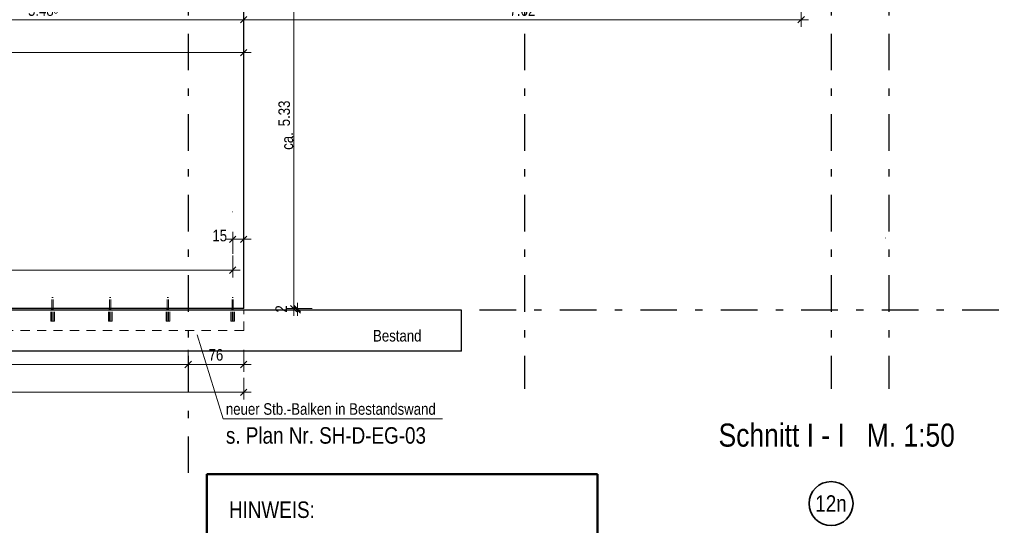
# Model space of a CAD drawing. Header units: millimetres. Extents: x 0 to 102, y -15 to 47.
# Tile 73 of 103: x 37.45 to 50.91, y 11.39 to 18.3. Entities that reach past the tile are written whole.
import ezdxf
from ezdxf.enums import TextEntityAlignment as Align

# ---------------------------------------------------------------- set-up
doc = ezdxf.new("R2010")
doc.units = ezdxf.units.MM
doc.linetypes.add('DASHDOTX2', pattern=[2, 1, -0.5, 0, -0.5])
doc.linetypes.add('HIDDEN', pattern=[0.375, 0.25, -0.125])
doc.layers.add('Achsen', color=7, linetype='Continuous', lineweight=20)
doc.styles.add('Arial Narrow', font='ARIALN.TTF')
doc.dimstyles.new('Arch_Strakon_dimstyle', dxfattribs={"dimtxt": 15.75, "dimasz": 1, "dimexe": 1.25, "dimexo": 0.0625, "dimgap": 1, "dimtad": 0, "dimzin": 12, "dimdsep": 46, "dimtxsty": 'Arial Narrow', "dimblk": 'Arrowhead_Tick', "dimsah": 1, "dimcen": 0, "dimse1": 1, "dimse2": 1, "dimclrd": 6, "dimclrt": 2, "dimazin": 0, "dimtfac": 1, "dimtdec": 4, "dimtmove": 0, "dimatfit": 3, "dimldrblk": 'NONE', "dimfxl": 1, "dimtvp": 1, "dimtolj": 1, "dimtzin": 0, "dimlwd": 13, "dimarcsym": 2})

# ---------------------------------------------------------------- blocks, each defined once
blk = doc.blocks.new('Arrowhead_Tick')
at = {"color": 0, "linetype": 'Continuous', "lineweight": -2}
for p, q in [((0, 20), (0, -10)), ((-1, 0), (0, 0)), ((10, 0), (0, 0))]:
    blk.add_line(p, q, dxfattribs=at)
at = {"color": 2, "linetype": 'Continuous', "lineweight": 35}
blk.add_line((4.4, 4.4), (-4.4, -4.4), dxfattribs=at)
blk = doc.blocks.new('*D66')
at = {"layer": 'Achsen', "color": 6, "linetype": 'Continuous', "lineweight": 13}
blk.add_line((49.136, 20.55), (49.279, 20.55), dxfattribs=at)
at = {"layer": 'Defpoints', "color": 0}
for p in [(49.289, 20.55), (49.126, 19.934), (49.289, 15.319)]:
    blk.add_point(p, dxfattribs=at)
at = {"layer": 'Achsen', "color": 6, "lineweight": 13, "xscale": 0.01, "yscale": 0.01, "zscale": 0.01}
for p, rotation in [((49.289, 20.55), 1.251334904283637e-12), ((49.126, 20.55), 180.0000000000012)]:
    blk.add_blockref('Arrowhead_Tick', p, dxfattribs=dict(at, rotation=rotation))
at = {"layer": 'Achsen', "color": 2, "lineweight": 35, "insert": (49.207, 20.68), "char_height": 0.1575, "attachment_point": 5, "style": 'Arial Narrow'}
blk.add_mtext('\\A1;16{\\A1;\\H.6x;\\S5;}', dxfattribs=at)
blk = doc.blocks.new('_None')
blk = doc.blocks.new('*D356')
at = {"layer": 'Achsen', "color": 6, "linetype": 'Continuous', "lineweight": 13}
blk.add_line((35.041, 18.3), (40.506, 18.3), dxfattribs=at)
at = {"layer": 'Defpoints', "color": 0}
for p in [(35.031, 19.704), (40.516, 18.3), (40.516, 14.054)]:
    blk.add_point(p, dxfattribs=at)
at = {"layer": 'Achsen', "color": 6, "lineweight": 13, "xscale": 0.01, "yscale": 0.01, "zscale": 0.01}
blk.add_blockref('Arrowhead_Tick', (40.516, 18.3), dxfattribs=at)
at = {"layer": 'Achsen', "color": 6, "lineweight": 13, "xscale": 0.01, "yscale": 0.01, "zscale": 0.01, "rotation": 180}
blk.add_blockref('Arrowhead_Tick', (35.031, 18.3), dxfattribs=at)
at = {"layer": 'Achsen', "color": 2, "lineweight": 35, "insert": (37.773, 18.43), "char_height": 0.1575, "attachment_point": 5, "style": 'Arial Narrow'}
blk.add_mtext('\\A1;5.48{\\A1;\\H.6x;\\S5;}', dxfattribs=at)
blk = doc.blocks.new('*D357')
at = {"layer": 'Achsen', "color": 6, "linetype": 'Continuous', "lineweight": 13}
blk.add_line((40.526, 18.3), (48.126, 18.3), dxfattribs=at)
at = {"layer": 'Defpoints', "color": 0}
for p in [(48.136, 19.704), (48.136, 18.3), (40.516, 14.054)]:
    blk.add_point(p, dxfattribs=at)
at = {"layer": 'Achsen', "color": 6, "lineweight": 13, "xscale": 0.01, "yscale": 0.01, "zscale": 0.01}
blk.add_blockref('Arrowhead_Tick', (48.136, 18.3), dxfattribs=at)
at = {"layer": 'Achsen', "color": 6, "lineweight": 13, "xscale": 0.01, "yscale": 0.01, "zscale": 0.01, "rotation": 180}
blk.add_blockref('Arrowhead_Tick', (40.516, 18.3), dxfattribs=at)
at = {"layer": 'Achsen', "color": 2, "lineweight": 35, "insert": (44.326, 18.43), "char_height": 0.1575, "attachment_point": 5, "style": 'Arial Narrow'}
blk.add_mtext('\\A1;7.62', dxfattribs=at)
blk = doc.blocks.new('*D358')
at = {"layer": 'Achsen', "color": 6, "linetype": 'Continuous', "lineweight": 13}
blk.add_line((25.84, 17.85), (40.506, 17.85), dxfattribs=at)
at = {"layer": 'Defpoints', "color": 0}
for p in [(40.516, 19.684), (40.516, 17.85), (25.83, 14.354)]:
    blk.add_point(p, dxfattribs=at)
at = {"layer": 'Achsen', "color": 6, "lineweight": 13, "xscale": 0.01, "yscale": 0.01, "zscale": 0.01}
blk.add_blockref('Arrowhead_Tick', (40.516, 17.85), dxfattribs=at)
at = {"layer": 'Achsen', "color": 6, "lineweight": 13, "xscale": 0.01, "yscale": 0.01, "zscale": 0.01, "rotation": 180}
blk.add_blockref('Arrowhead_Tick', (25.83, 17.85), dxfattribs=at)
at = {"layer": 'Achsen', "color": 2, "lineweight": 35, "insert": (33.173, 17.98), "char_height": 0.1575, "attachment_point": 5, "style": 'Arial Narrow'}
blk.add_mtext('\\A1;14.68{\\A1;\\H.6x;\\S5;}', dxfattribs=at)
blk = doc.blocks.new('*D387')
at = {"layer": 'Achsen', "color": 6, "linetype": 'Continuous', "lineweight": 13}
blk.add_line((25.99, 14.878), (40.356, 14.878), dxfattribs=at)
at = {"layer": 'Defpoints', "color": 0}
for p in [(25.98, 15.676), (40.366, 15.676), (40.366, 14.878)]:
    blk.add_point(p, dxfattribs=at)
at = {"layer": 'Achsen', "color": 6, "lineweight": 13, "xscale": 0.01, "yscale": 0.01, "zscale": 0.01}
blk.add_blockref('Arrowhead_Tick', (40.366, 14.878), dxfattribs=at)
at = {"layer": 'Achsen', "color": 6, "lineweight": 13, "xscale": 0.01, "yscale": 0.01, "zscale": 0.01, "rotation": 180}
blk.add_blockref('Arrowhead_Tick', (25.98, 14.878), dxfattribs=at)
blk = doc.blocks.new('*D415')
at = {"color": 6, "linetype": 'Continuous', "lineweight": 13}
blk.add_line((25.84, 13.21), (40.506, 13.21), dxfattribs=at)
at = {"layer": 'Defpoints', "color": 0}
for p in [(25.83, 14.054), (40.516, 14.054), (40.516, 13.21)]:
    blk.add_point(p, dxfattribs=at)
at = {"color": 6, "lineweight": 13, "xscale": 0.01, "yscale": 0.01, "zscale": 0.01}
blk.add_blockref('Arrowhead_Tick', (40.516, 13.21), dxfattribs=at)
at = {"color": 6, "lineweight": 13, "xscale": 0.01, "yscale": 0.01, "zscale": 0.01, "rotation": 180}
blk.add_blockref('Arrowhead_Tick', (25.83, 13.21), dxfattribs=at)
at = {"color": 2, "lineweight": 35, "insert": (33.173, 13.341), "char_height": 0.1575, "attachment_point": 5, "style": 'Arial Narrow'}
blk.add_mtext('\\A1;14.68{\\A1;\\H.6x;\\S5;}', dxfattribs=at)
blk = doc.blocks.new('*D416')
at = {"color": 6, "linetype": 'Continuous', "lineweight": 13}
for p, q in [((41.25, 14.364), (41.25, 14.374)), ((41.25, 14.334), (41.25, 14.354)), ((41.25, 14.324), (41.25, 14.314))]:
    blk.add_line(p, q, dxfattribs=at)
at = {"layer": 'Defpoints', "color": 0}
for p in [(40.516, 14.354), (40.516, 14.334), (41.25, 14.354)]:
    blk.add_point(p, dxfattribs=at)
at = {"color": 6, "lineweight": 13, "xscale": 0.01, "yscale": 0.01, "zscale": 0.01}
for p, rotation in [((41.25, 14.334), 90), ((41.25, 14.354), 270)]:
    blk.add_blockref('Arrowhead_Tick', p, dxfattribs=dict(at, rotation=rotation))
at = {"color": 2, "lineweight": 35, "insert": (41.028, 14.349), "char_height": 0.1575, "attachment_point": 5, "rotation": 90, "style": 'Arial Narrow'}
blk.add_mtext('\\A1;2', dxfattribs=at)
blk = doc.blocks.new('*D417')
at = {"color": 6, "linetype": 'Continuous', "lineweight": 13}
blk.add_line((41.2, 14.364), (41.2, 19.674), dxfattribs=at)
at = {"layer": 'Defpoints', "color": 0}
for p in [(40.516, 19.684), (41.2, 19.684), (40.516, 14.354)]:
    blk.add_point(p, dxfattribs=at)
at = {"color": 6, "lineweight": 13, "xscale": 0.01, "yscale": 0.01, "zscale": 0.01}
for p, rotation in [((41.2, 19.684), 90), ((41.2, 14.354), 270)]:
    blk.add_blockref('Arrowhead_Tick', p, dxfattribs=dict(at, rotation=rotation))
at = {"color": 2, "lineweight": 35, "insert": (41.07, 17.019), "char_height": 0.1575, "attachment_point": 5, "rotation": 90, "style": 'Arial Narrow'}
blk.add_mtext('\\A1;5.33', dxfattribs=at)
blk = doc.blocks.new('*D559')
at = {"layer": 'Achsen', "color": 6, "linetype": 'Continuous', "lineweight": 13}
blk.add_line((40.376, 15.3), (40.506, 15.3), dxfattribs=at)
at = {"layer": 'Defpoints', "color": 0}
for p in [(40.516, 15.3), (40.366, 14.504), (40.516, 14.354)]:
    blk.add_point(p, dxfattribs=at)
at = {"layer": 'Achsen', "color": 6, "lineweight": 13, "xscale": 0.01, "yscale": 0.01, "zscale": 0.01}
blk.add_blockref('Arrowhead_Tick', (40.516, 15.3), dxfattribs=at)
at = {"layer": 'Achsen', "color": 6, "lineweight": 13, "xscale": 0.01, "yscale": 0.01, "zscale": 0.01, "rotation": 180}
blk.add_blockref('Arrowhead_Tick', (40.366, 15.3), dxfattribs=at)
at = {"layer": 'Achsen', "color": 2, "lineweight": 35, "insert": (40.188, 15.35), "char_height": 0.1575, "attachment_point": 5, "style": 'Arial Narrow'}
blk.add_mtext('\\A1;15', dxfattribs=at)
blk = doc.blocks.new('*D561')
at = {"layer": 'Achsen', "color": 6, "linetype": 'Continuous', "lineweight": 13}
blk.add_line((25.966, 13.59), (39.746, 13.59), dxfattribs=at)
at = {"layer": 'Defpoints', "color": 0}
for p in [(39.756, 13.59), (25.956, 11.981), (39.756, 11.981)]:
    blk.add_point(p, dxfattribs=at)
at = {"layer": 'Achsen', "color": 6, "lineweight": 13, "xscale": 0.01, "yscale": 0.01, "zscale": 0.01}
blk.add_blockref('Arrowhead_Tick', (39.756, 13.59), dxfattribs=at)
at = {"layer": 'Achsen', "color": 6, "lineweight": 13, "xscale": 0.01, "yscale": 0.01, "zscale": 0.01, "rotation": 180}
blk.add_blockref('Arrowhead_Tick', (25.956, 13.59), dxfattribs=at)
at = {"layer": 'Achsen', "color": 2, "lineweight": 35, "insert": (32.856, 13.721), "char_height": 0.1575, "attachment_point": 5, "style": 'Arial Narrow'}
blk.add_mtext('\\A1;13.80', dxfattribs=at)
blk = doc.blocks.new('*D562')
at = {"layer": 'Achsen', "color": 6, "linetype": 'Continuous', "lineweight": 13}
blk.add_line((39.766, 13.59), (40.506, 13.59), dxfattribs=at)
at = {"layer": 'Defpoints', "color": 0}
for p in [(40.516, 14.054), (40.516, 13.59), (39.756, 11.981)]:
    blk.add_point(p, dxfattribs=at)
at = {"layer": 'Achsen', "color": 6, "lineweight": 13, "xscale": 0.01, "yscale": 0.01, "zscale": 0.01}
blk.add_blockref('Arrowhead_Tick', (40.516, 13.59), dxfattribs=at)
at = {"layer": 'Achsen', "color": 6, "lineweight": 13, "xscale": 0.01, "yscale": 0.01, "zscale": 0.01, "rotation": 180}
blk.add_blockref('Arrowhead_Tick', (39.756, 13.59), dxfattribs=at)
at = {"layer": 'Achsen', "color": 2, "lineweight": 35, "insert": (40.136, 13.721), "char_height": 0.1575, "attachment_point": 5, "style": 'Arial Narrow'}
blk.add_mtext('\\A1;76', dxfattribs=at)

msp = doc.modelspace()

# ---------------------------------------------------------------- linework, layer by layer
at = {"color": 6, "linetype": 'HIDDEN', "lineweight": 13, "ltscale": 0.5}
for p, q in [((37.8954072, 14.5036435), (37.8947982, 14.5036435)), ((37.8947982, 14.3536435), (37.8947982, 14.5036435)), ((37.8971414, 14.5036435), (37.8954072, 14.5036435)), ((37.8997367, 14.5036435), (37.8971414, 14.5036435)), ((37.9027982, 14.5036435), (37.8997367, 14.5036435)), ((37.9058597, 14.5036435), (37.9027982, 14.5036435)), ((37.9084551, 14.5036435), (37.9058597, 14.5036435)), ((37.9101892, 14.5036435), (37.9084551, 14.5036435)), ((37.9107982, 14.5036435), (37.9101892, 14.5036435)), ((37.9107982, 14.3536435), (37.9107982, 14.5036435)), ((38.6835738, 14.5036435), (38.6829648, 14.5036435)), ((38.6829648, 14.3536435), (38.6829648, 14.5036435)), ((38.685308, 14.5036435), (38.6835738, 14.5036435)), ((38.6879033, 14.5036435), (38.685308, 14.5036435)), ((38.6909648, 14.5036435), (38.6879033, 14.5036435)), ((38.6940263, 14.5036435), (38.6909648, 14.5036435)), ((38.6966217, 14.5036435), (38.6940263, 14.5036435)), ((38.6983559, 14.5036435), (38.6966217, 14.5036435)), ((38.6989648, 14.5036435), (38.6983559, 14.5036435)), ((38.6989648, 14.3536435), (38.6989648, 14.5036435)), ((39.4717404, 14.5036435), (39.4711314, 14.5036435)), ((39.4711314, 14.3536435), (39.4711314, 14.5036435)), ((39.4734746, 14.5036435), (39.4717404, 14.5036435)), ((39.47607, 14.5036435), (39.4734746, 14.5036435)), ((39.4791314, 14.5036435), (39.47607, 14.5036435)), ((39.4821929, 14.5036435), (39.4791314, 14.5036435)), ((39.4847883, 14.5036435), (39.4821929, 14.5036435)), ((39.4865225, 14.5036435), (39.4847883, 14.5036435)), ((39.4871314, 14.5036435), (39.4865225, 14.5036435)), ((39.4871314, 14.3536435), (39.4871314, 14.5036435)), ((40.358357, 14.5036435), (40.357748, 14.5036435)), ((40.357748, 14.3536435), (40.357748, 14.5036435)), ((40.3600912, 14.5036435), (40.358357, 14.5036435)), ((40.3626865, 14.5036435), (40.3600912, 14.5036435)), ((40.365748, 14.5036435), (40.3626865, 14.5036435)), ((40.3688095, 14.5036435), (40.365748, 14.5036435)), ((40.3714049, 14.5036435), (40.3688095, 14.5036435)), ((40.373139, 14.5036435), (40.3714049, 14.5036435)), ((40.373748, 14.5036435), (40.373139, 14.5036435)), ((40.373748, 14.3536435), (40.373748, 14.5036435)), ((37.8777982, 14.1836435), (37.8777982, 14.3336435)), ((37.8947982, 14.1836435), (37.8947982, 14.3336435)), ((37.9107982, 14.1836435), (37.9107982, 14.3336435)), ((37.9277982, 14.1836435), (37.9277982, 14.3336435)), ((38.6659648, 14.1836435), (38.6659648, 14.3336435)), ((38.6829648, 14.1836435), (38.6829648, 14.3336435)), ((38.6989648, 14.1836435), (38.6989648, 14.3336435)), ((38.7159648, 14.1836435), (38.7159648, 14.3336435)), ((39.4541314, 14.1836435), (39.4541314, 14.3336435)), ((39.4711314, 14.1836435), (39.4711314, 14.3336435)), ((39.4871314, 14.1836435), (39.4871314, 14.3336435)), ((39.5041314, 14.1836435), (39.5041314, 14.3336435)), ((40.340748, 14.1836435), (40.340748, 14.3336435)), ((40.357748, 14.1836435), (40.357748, 14.3336435)), ((40.373748, 14.1836435), (40.373748, 14.3336435)), ((40.390748, 14.1836435), (40.390748, 14.3336435)), ((40.515748, 14.0536435), (40.515748, 14.3336435)), ((37.8797012, 14.1836435), (37.8777982, 14.1836435)), ((37.8851205, 14.1836435), (37.8797012, 14.1836435)), ((37.8932311, 14.1836435), (37.8851205, 14.1836435)), ((37.9027982, 14.1836435), (37.8932311, 14.1836435)), ((37.9123653, 14.1836435), (37.9027982, 14.1836435)), ((37.9204759, 14.1836435), (37.9123653, 14.1836435)), ((37.9258952, 14.1836435), (37.9204759, 14.1836435)), ((37.9277982, 14.1836435), (37.9258952, 14.1836435)), ((38.6678678, 14.1836435), (38.6659648, 14.1836435)), ((38.6732871, 14.1836435), (38.6678678, 14.1836435)), ((38.6813977, 14.1836435), (38.6732871, 14.1836435)), ((38.6909648, 14.1836435), (38.6813977, 14.1836435)), ((38.7005319, 14.1836435), (38.6909648, 14.1836435)), ((38.7086425, 14.1836435), (38.7005319, 14.1836435)), ((38.7140618, 14.1836435), (38.7086425, 14.1836435)), ((38.7159648, 14.1836435), (38.7140618, 14.1836435)), ((39.4560344, 14.1836435), (39.4541314, 14.1836435)), ((39.4614537, 14.1836435), (39.4560344, 14.1836435)), ((39.4695643, 14.1836435), (39.4614537, 14.1836435)), ((39.4791314, 14.1836435), (39.4695643, 14.1836435)), ((39.4886985, 14.1836435), (39.4791314, 14.1836435)), ((39.4968091, 14.1836435), (39.4886985, 14.1836435)), ((39.5022284, 14.1836435), (39.4968091, 14.1836435)), ((39.5041314, 14.1836435), (39.5022284, 14.1836435)), ((40.342651, 14.1836435), (40.340748, 14.1836435)), ((40.3480703, 14.1836435), (40.342651, 14.1836435)), ((40.3561809, 14.1836435), (40.3480703, 14.1836435)), ((40.365748, 14.1836435), (40.3561809, 14.1836435)), ((40.3753151, 14.1836435), (40.365748, 14.1836435)), ((40.3834257, 14.1836435), (40.3753151, 14.1836435)), ((40.388845, 14.1836435), (40.3834257, 14.1836435)), ((40.390748, 14.1836435), (40.388845, 14.1836435)), ((40.515748, 14.0536435), (25.8302992, 14.0536435))]:
    msp.add_line(p, q, dxfattribs=at)
at = {"color": 3, "linetype": 'Continuous', "lineweight": 25}
for p, q in [((43.4917025, 14.3336435), (22.8441213, 14.3336435)), ((43.4917025, 13.7736435), (43.4917025, 14.3336435)), ((43.4917025, 13.7736435), (22.8441213, 13.7736435))]:
    msp.add_line(p, q, dxfattribs=at)
at = {"color": 5, "linetype": 'Continuous', "lineweight": 18}
for p, q in [((40.2359433, 12.8483488), (39.8803766, 13.9967371)), ((43.2337454, 12.8483488), (40.2359433, 12.8483488))]:
    msp.add_line(p, q, dxfattribs=at)
at = {"color": 4, "linetype": 'Continuous', "lineweight": 50}
for p, q in [((40.0139307, 10.290689), (40.0139307, 12.090689)), ((40.0139307, 12.090689), (45.3519307, 12.090689)), ((45.3519307, 12.090689), (45.3519307, 10.290689))]:
    msp.add_line(p, q, dxfattribs=at)
at = {"layer": 'Achsen', "color": 3, "linetype": 'DASHDOTX2', "lineweight": 25, "ltscale": 0.5}
for p, q in [((39.7556957, 39.0086435), (39.7556957, 11.9806051)), ((44.3556957, 39.0086435), (44.3556957, 13.2571345)), ((48.5456957, 39.0086435), (48.5456957, 13.2571345)), ((49.3356957, 39.0086435), (49.3356957, 13.2571345)), ((5.2386957, 14.334471), (50.913591, 14.334471))]:
    msp.add_line(p, q, dxfattribs=at)
at = {"layer": 'Achsen', "color": 3, "linetype": 'Continuous', "lineweight": 25}
for p, q in [((40.515748, 14.3536435), (40.515748, 19.6844613)), ((40.515748, 14.3536435), (25.8302999, 14.3536435)), ((37.8947982, 14.3336435), (37.8947982, 14.3536435)), ((37.9107982, 14.3336435), (37.9107982, 14.3536435)), ((38.6829648, 14.3336435), (38.6829648, 14.3536435)), ((38.6989648, 14.3336435), (38.6989648, 14.3536435)), ((39.4711314, 14.3336435), (39.4711314, 14.3536435)), ((39.4871314, 14.3336435), (39.4871314, 14.3536435)), ((40.357748, 14.3336435), (40.357748, 14.3536435)), ((40.373748, 14.3336435), (40.373748, 14.3536435))]:
    msp.add_line(p, q, dxfattribs=at)
at = {"layer": 'Achsen', "color": 9, "linetype": 'Continuous', "lineweight": 0}
for centre in [(40.365748, 15.6756021), (49.288717, 15.3185182)]:
    msp.add_circle(centre, 0.00111, dxfattribs=at)
at = {"layer": 'Achsen', "color": 2, "linetype": 'Continuous', "lineweight": 35}
msp.add_circle((48.5456957, 11.6907507), 0.3, dxfattribs=at)

# ---------------------------------------------------------------- texts
at = {"color": 2, "lineweight": 35, "style": 'Arial Narrow'}
msp.add_text('ca.', height=0.1575, rotation=90, dxfattribs=at).set_placement((41.191389, 16.5223046))
for s, p in [('Bestand', (42.28393, 13.9039631)), ('neuer Stb.-Balken in Bestandswand', (40.2726227, 12.9033678))]:
    msp.add_text(s, height=0.1575, dxfattribs=at).set_placement(p)
at = {"color": 1, "lineweight": 70, "style": 'Arial Narrow'}
msp.add_text('Schnitt I - I   M. 1:50', height=0.315, dxfattribs=at).set_placement((47.0077966, 12.4680784))
at = {"color": 4, "lineweight": 50, "style": 'Arial Narrow'}
for s, p in [('s. Plan Nr. SH-D-EG-03', (40.2726227, 12.50854)), ('HINWEIS:', (40.3143707, 11.4938934))]:
    msp.add_text(s, height=0.225, dxfattribs=at).set_placement(p)
at = {"layer": 'Achsen', "color": 4, "lineweight": 50, "style": 'Arial Narrow'}
msp.add_text('12n', height=0.225, dxfattribs=at).set_placement((48.5440957, 11.6907507), align=Align.MIDDLE_CENTER)
at = {"layer": 'Achsen', "color": 2, "lineweight": 35, "insert": (30.273276, 14.6567382), "char_height": 0.1575, "attachment_point": 7, "line_spacing_factor": 0.9, "style": 'Arial Narrow'}
msp.add_mtext('Querkraftdorn Schöck o. glw. e= 80 cm, mit Brandschutzmanschette BSM 20 LD 16-22{\\P}5 x Typ LD - Q - 22 - S - A4 + 9 x Typ LD 22 - P - Zn + 5 x Typ LD - Q - 22 - S A4', dxfattribs=at)

# ---------------------------------------------------------------- dimensions: what is measured, and where the dimension line sits
at = {"lineweight": 35}
for base, p1, p2, text, override, picture, middle in [((41.2, 19.6844613), (40.515748, 14.3536435), (40.515748, 19.6844613), '5.33', {"dimscale": 0.01, "dimtxt": 15.75, "dimasz": 1, "dimgap": 5, "dimtad": 1, "dimjust": 0, "dimtih": 0, "dimtoh": 0, "dimdec": 5, "dimdsep": 46, "dimtxsty": 'Arial Narrow', "dimclrd": 6, "dimclrt": 2, "dimtix": 1, "dimtofl": 255, "dimtmove": 0, "dimatfit": 2, "dimfxl": 0, "dimfxlon": 0, "dimtvp": 31.746032, "dimlwd": 13}, '*D417', (41.2, 17.0190524)), ((41.25, 14.3536435), (40.515748, 14.3336435), (40.515748, 14.3536435), '2', {"dimscale": 0.01, "dimtxt": 15.75, "dimasz": 1, "dimgap": 5, "dimtad": 0, "dimjust": 0, "dimtih": 0, "dimtoh": 0, "dimdec": 5, "dimdsep": 46, "dimtxsty": 'Arial Narrow', "dimclrd": 6, "dimclrt": 2, "dimtix": 0, "dimtofl": 255, "dimtmove": 2, "dimatfit": 2, "dimfxl": 0, "dimfxlon": 0, "dimtvp": 31.746032, "dimlwd": 13}, '*D416', (41.0275442, 14.3493377))]:
    dim = msp.add_linear_dim(base=base, p1=p1, p2=p2, angle=90, text=text, dimstyle='Arch_Strakon_dimstyle', override=override, dxfattribs=at)
    dim.commit()
    dim.dimension.update_dxf_attribs({"geometry": picture, "text_midpoint": middle, "dimtype": 160})
dim = msp.add_linear_dim(base=(40.515748, 13.2103656), p1=(25.8302985, 14.0536435), p2=(40.515748, 14.0536435), text='14.68{\\A1;\\H.6x;\\S5;}', dimstyle='Arch_Strakon_dimstyle', override={"dimscale": 0.01, "dimtxt": 15.75, "dimasz": 1, "dimgap": 5, "dimtad": 1, "dimjust": 0, "dimtih": 0, "dimtoh": 0, "dimdec": 5, "dimdsep": 46, "dimtxsty": 'Arial Narrow', "dimclrd": 6, "dimclrt": 2, "dimtix": 1, "dimtofl": 255, "dimtmove": 0, "dimatfit": 2, "dimfxl": 0, "dimfxlon": 0, "dimtvp": 31.746032, "dimlwd": 13}, dxfattribs=at)
dim.commit()
dim.dimension.update_dxf_attribs({"geometry": '*D415', "text_midpoint": (33.1730233, 13.2103656), "dimtype": 160})
at = {"layer": 'Achsen', "lineweight": 35}
dim = msp.add_linear_dim(base=(49.288717, 20.55), p1=(49.1260463, 19.9344708), p2=(49.288717, 15.3185182), angle=0, text='16{\\A1;\\H.6x;\\S5;}', dimstyle='Arch_Strakon_dimstyle', override={"dimscale": 0.01, "dimtxt": 15.75, "dimasz": 1, "dimgap": 5, "dimtad": 1, "dimjust": 0, "dimtih": 0, "dimtoh": 0, "dimdec": 5, "dimdsep": 46, "dimtxsty": 'Arial Narrow', "dimclrd": 6, "dimclrt": 2, "dimtix": 1, "dimtofl": 255, "dimtmove": 0, "dimatfit": 2, "dimfxl": 0, "dimfxlon": 0, "dimtvp": 31.746032, "dimlwd": 13}, dxfattribs=at)
dim.commit()
dim.dimension.update_dxf_attribs({"geometry": '*D66', "text_midpoint": (49.2073816, 20.55), "dimtype": 160})
for base, p1, p2, text, override, picture, middle in [((40.515748, 17.85), (25.8302985, 14.3536435), (40.515748, 19.6844613), '14.68{\\A1;\\H.6x;\\S5;}', {"dimscale": 0.01, "dimtxt": 15.75, "dimasz": 1, "dimgap": 5, "dimtad": 1, "dimjust": 0, "dimtih": 0, "dimtoh": 0, "dimdec": 5, "dimdsep": 46, "dimtxsty": 'Arial Narrow', "dimclrd": 6, "dimclrt": 2, "dimtix": 1, "dimtofl": 255, "dimtmove": 0, "dimatfit": 2, "dimfxl": 0, "dimfxlon": 0, "dimtvp": 31.746032, "dimlwd": 13}, '*D358', (33.1730233, 17.85)), ((40.515748, 18.3), (35.0306853, 19.7044743), (40.515748, 14.0536435), '5.48{\\A1;\\H.6x;\\S5;}', {"dimscale": 0.01, "dimtxt": 15.75, "dimasz": 1, "dimgap": 5, "dimtad": 1, "dimjust": 0, "dimtih": 0, "dimtoh": 0, "dimdec": 5, "dimdsep": 46, "dimtxsty": 'Arial Narrow', "dimclrd": 6, "dimclrt": 2, "dimtix": 1, "dimtofl": 255, "dimtmove": 0, "dimatfit": 2, "dimfxl": 0, "dimfxlon": 0, "dimtvp": 31.746032, "dimlwd": 13}, '*D356', (37.7732167, 18.3)), ((48.1358675, 18.3), (40.515748, 14.0536435), (48.1358675, 19.7044743), '7.62', {"dimscale": 0.01, "dimtxt": 15.75, "dimasz": 1, "dimgap": 5, "dimtad": 1, "dimjust": 0, "dimtih": 0, "dimtoh": 0, "dimdec": 5, "dimdsep": 46, "dimtxsty": 'Arial Narrow', "dimclrd": 6, "dimclrt": 2, "dimtix": 1, "dimtofl": 255, "dimtmove": 0, "dimatfit": 2, "dimfxl": 0, "dimfxlon": 0, "dimtvp": 31.746032, "dimlwd": 13}, '*D357', (44.3258078, 18.3)), ((40.365748, 14.8778769), (25.9802985, 15.6756021), (40.365748, 15.6756021), ' ', {"dimscale": 0.01, "dimtxt": 15, "dimasz": 1, "dimgap": 5, "dimtad": 1, "dimjust": 0, "dimtih": 0, "dimtoh": 0, "dimdec": 5, "dimdsep": 46, "dimtxsty": 'Arial Narrow', "dimclrd": 6, "dimclrt": 2, "dimtix": 1, "dimtofl": 255, "dimtmove": 0, "dimatfit": 2, "dimfxl": 0, "dimfxlon": 0, "dimtvp": 33.333333, "dimlwd": 13}, '*D387', (33.1730233, 14.8778769)), ((40.515748, 15.3), (40.365748, 14.5036435), (40.515748, 14.3536435), '15', {"dimscale": 0.01, "dimtxt": 15.75, "dimasz": 1, "dimgap": 5, "dimtad": 0, "dimjust": 0, "dimtih": 0, "dimtoh": 0, "dimdec": 4, "dimdsep": 46, "dimtxsty": 'Arial Narrow', "dimclrd": 6, "dimclrt": 2, "dimtix": 0, "dimtofl": 255, "dimtmove": 2, "dimatfit": 2, "dimfxl": 0, "dimfxlon": 0, "dimtvp": 31.746032, "dimlwd": 13}, '*D559', (40.187773, 15.35)), ((40.515748, 13.5902263), (39.7556957, 11.9806051), (40.515748, 14.0536435), '76', {"dimscale": 0.01, "dimtxt": 15.75, "dimasz": 1, "dimgap": 5, "dimtad": 1, "dimjust": 0, "dimtih": 0, "dimtoh": 0, "dimdec": 5, "dimdsep": 46, "dimtxsty": 'Arial Narrow', "dimclrd": 6, "dimclrt": 2, "dimtix": 1, "dimtofl": 255, "dimtmove": 0, "dimatfit": 2, "dimfxl": 0, "dimfxlon": 0, "dimtvp": 31.746032, "dimlwd": 13}, '*D562', (40.1357219, 13.5902263)), ((39.7556957, 13.5902263), (25.9556957, 11.9806051), (39.7556957, 11.9806051), '13.80', {"dimscale": 0.01, "dimtxt": 15.75, "dimasz": 1, "dimgap": 5, "dimtad": 1, "dimjust": 0, "dimtih": 0, "dimtoh": 0, "dimdec": 5, "dimdsep": 46, "dimtxsty": 'Arial Narrow', "dimclrd": 6, "dimclrt": 2, "dimtix": 1, "dimtofl": 255, "dimtmove": 0, "dimatfit": 2, "dimfxl": 0, "dimfxlon": 0, "dimtvp": 31.746032, "dimlwd": 13}, '*D561', (32.8556957, 13.5902263))]:
    dim = msp.add_linear_dim(base=base, p1=p1, p2=p2, text=text, dimstyle='Arch_Strakon_dimstyle', override=override, dxfattribs=at)
    dim.commit()
    dim.dimension.update_dxf_attribs({"geometry": picture, "text_midpoint": middle, "dimtype": 160})

doc.saveas('drawing.dxf')
